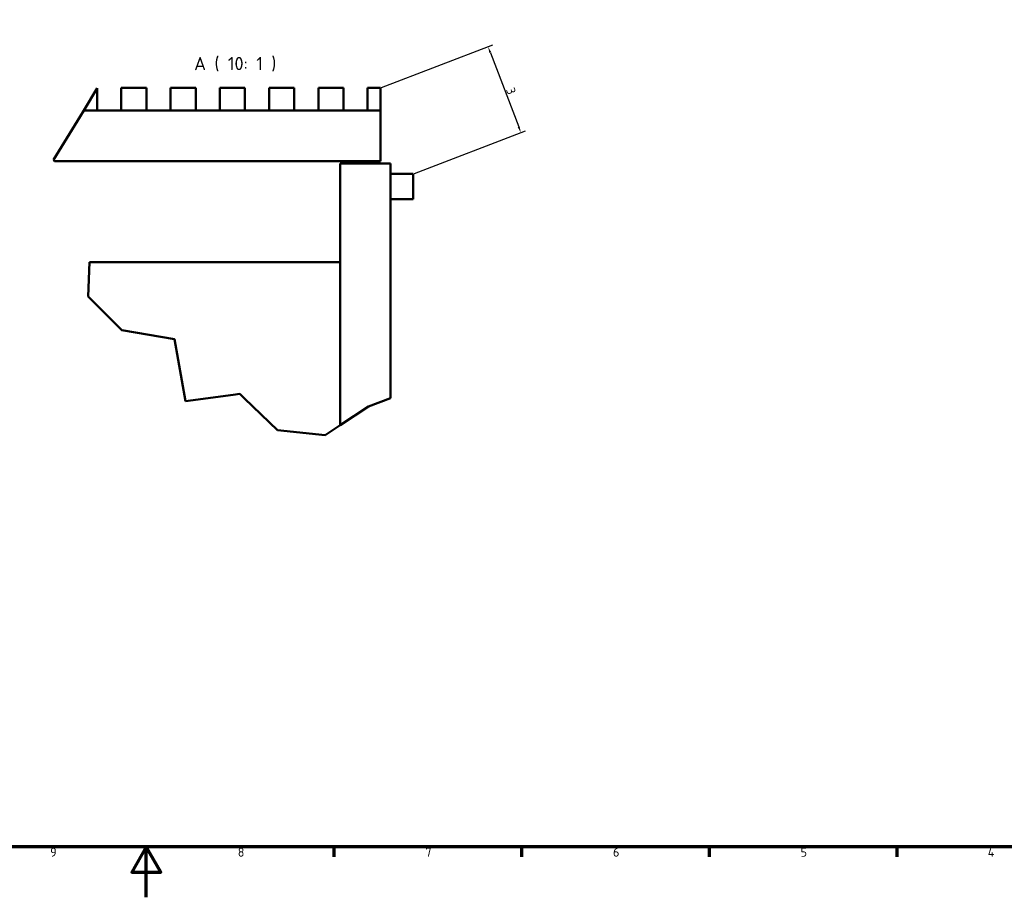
# Model space of a CAD drawing. Header units: millimetres. Extents: x 0 to 4878, y -120 to 1682.
# Tile 159 of 256: x 1089 to 1869, y 0 to 696. Entities that reach past the tile are written whole.
import ezdxf

# ---------------------------------------------------------------- set-up
doc = ezdxf.new("R2010")
doc.units = ezdxf.units.MM
doc.header["$LTSCALE"] = 2
doc.layers.get('0').update_dxf_attribs({"lineweight": 25})
for name, color, linetype, lineweight in [('Bemaßung (ISO)', 7, 'Continuous', 25), ('Bruchlinie (ISO)', 7, 'Continuous', 50), ('Rahmen (ISO)', 7, 'Continuous', 70), ('Sichtbar (ISO)', 7, 'Continuous', 50), ('Symbol (ISO)', 7, 'Continuous', 25)]:
    doc.layers.add(name, color=color, linetype=linetype, lineweight=lineweight)
doc.styles.add('Bezeichnungstext (DIN)', font='isocpeur.ttf')
doc.styles.add('Notiztext (DIN)', font='isocpeur.ttf')
doc.dimstyles.new('Standard (DIN)', dxfattribs={"dimscale": 2, "dimtxt": 3.5, "dimasz": 2.5, "dimexe": 2, "dimexo": 0.5, "dimgap": 0.5, "dimtad": 1, "dimrnd": 1e-08, "dimtxsty": 'Notiztext (DIN)', "dimcen": 0.09, "dimdle": 10, "dimclrd": 256, "dimclre": 256, "dimclrt": 256, "dimadec": 0, "dimazin": 0, "dimtfac": 1, "dimtmove": 0, "dimatfit": 3, "dimfxl": 1, "dimtolj": 1, "dimtzin": 0, "dimlwd": -1, "dimlwe": -1, "dimarcsym": 0})

# ---------------------------------------------------------------- blocks, each defined once
blk = doc.blocks.new('Ränder Vorgaberahmen')
at = {"layer": 'Rahmen (ISO)'}
for p, q in [((668.81, 20), (668.81, 16.1)), ((743.12, 20), (743.12, 16.1)), ((817.44, 20), (817.44, 16.1)), ((891.75, 20), (891.75, 16.1))]:
    blk.add_line(p, q, dxfattribs=at)
at = {"layer": 'Rahmen (ISO)', "flags": 128}
for points in [[(20, 20), (20, 821), (1169, 821), (1169, 20), (20, 20)], [(594.5, 0), (594.5, 20), (588.73, 10), (600.27, 10), (594.5, 20)]]:
    blk.add_lwpolyline(points, dxfattribs=at)
at = {"layer": 'Rahmen (ISO)', "char_height": 3.5, "attachment_point": 7, "style": 'Notiztext (DIN)'}
for s, insert in [('9', (556.42, 16.1)), ('8', (630.73, 16.1)), ('7', (705.04, 16.1)), ('6', (779.36, 16.1)), ('5', (853.67, 16.1)), ('4', (927.81, 16.1))]:
    blk.add_mtext(s, dxfattribs=dict(at, insert=insert))
blk = doc.blocks.new('*D16')
at = {"layer": 'Bemaßung (ISO)', "transparency": 16777216}
for p, q in [((1375.4, 641.87), (1463.51, 675.51)), ((1461.55, 669.42), (1484, 610.65)), ((1401.41, 573.76), (1489.52, 607.41))]:
    blk.add_line(p, q, dxfattribs=at)
for points in [[(1462.33, 669.71), (1460.78, 669.12), (1459.77, 674.09)], [(1484.77, 610.95), (1483.22, 610.35), (1485.78, 605.98)]]:
    blk.add_solid(points, dxfattribs=at)
at = {"layer": 'Defpoints', "color": 0, "transparency": 16777216}
for p in [(1374.47, 641.51), (1485.78, 605.98), (1400.48, 573.4)]:
    blk.add_point(p, dxfattribs=at)
at = {"layer": 'Bemaßung (ISO)', "transparency": 16777216, "insert": (1478.75, 646.81), "char_height": 7, "attachment_point": 1, "rotation": 290.90271, "style": 'Notiztext (DIN)'}
blk.add_mtext('\\A1; \\fISOCPEUR|b0|i0;{\\H7.0000;3}', dxfattribs=at)

msp = doc.modelspace()

# ---------------------------------------------------------------- linework, layer by layer
at = {"layer": 'Bruchlinie (ISO)'}
for p, q in [((1139.5312, 623.5086), (1150.0052, 641.266)), ((1115.4838, 584.5588), (1136.7231, 618.7477)), ((1136.7231, 618.7477), (1139.5312, 623.5086)), ((1116.3067, 583.5086), (1115.4838, 584.5588)), ((1143.0501, 476.2663), (1144.045, 503.5037)), ((1144.0452, 503.5086), (1144.045, 503.5037)), ((1169.6772, 449.5133), (1143.0501, 476.2663)), ((1211.3134, 442.3769), (1169.6772, 449.5133)), ((1220.1781, 393.2709), (1211.3134, 442.3769)), ((1257.7282, 398.318), (1220.1781, 393.2709)), ((1257.7282, 398.318), (1263.0946, 399.0393)), ((1263.0946, 399.0393), (1266.8648, 395.3756)), ((1292.8138, 370.1593), (1266.8648, 395.3756)), ((1382.4701, 395.5363), (1365.0963, 389.0239)), ((1382.4805, 395.5402), (1382.4701, 395.5363)), ((1365.0963, 389.0239), (1342.4701, 374.1138)), ((1330.6182, 366.3038), (1292.8138, 370.1593)), ((1342.4701, 374.1138), (1330.6182, 366.3038))]:
    msp.add_line(p, q, dxfattribs=at)
at = {"layer": 'Sichtbar (ISO)'}
for p, q in [((1150.0052, 641.266), (1150.0052, 623.5086)), ((1169.0652, 641.5086), (1169.0652, 623.5086)), ((1189.0652, 641.5086), (1169.0652, 641.5086)), ((1189.0652, 641.5086), (1189.0652, 623.5086)), ((1208.1252, 641.5086), (1208.1252, 623.5086)), ((1228.1252, 641.5086), (1208.1252, 641.5086)), ((1228.1252, 641.5086), (1228.1252, 623.5086)), ((1247.1852, 641.5086), (1247.1852, 623.5086)), ((1267.1852, 641.5086), (1247.1852, 641.5086)), ((1267.1852, 641.5086), (1267.1852, 623.5086)), ((1286.2452, 641.5086), (1286.2452, 623.5086)), ((1306.2452, 641.5086), (1286.2452, 641.5086)), ((1306.2452, 641.5086), (1306.2452, 623.5086)), ((1325.3052, 641.5086), (1325.3052, 623.5086)), ((1345.3052, 641.5086), (1325.3052, 641.5086)), ((1345.3052, 641.5086), (1345.3052, 623.5086)), ((1364.3652, 641.5086), (1364.3652, 623.5086)), ((1374.4701, 641.5086), (1364.3652, 641.5086)), ((1374.4701, 623.5086), (1374.4701, 641.5086)), ((1374.4701, 623.5086), (1139.5312, 623.5086)), ((1374.4701, 583.5086), (1374.4701, 623.5086)), ((1374.4701, 583.5086), (1116.3067, 583.5086)), ((1342.4701, 581.5037), (1342.4701, 374.1138)), ((1342.4701, 581.5037), (1382.4701, 581.5037)), ((1382.4701, 581.5037), (1382.4701, 395.5363)), ((1382.4701, 581.5037), (1382.4805, 581.5037)), ((1382.4805, 581.5037), (1382.4805, 573.4037)), ((1382.4701, 573.4037), (1400.4701, 573.4037)), ((1400.4701, 573.4037), (1400.4701, 553.4037)), ((1400.4701, 573.4037), (1400.4805, 573.4037)), ((1400.4805, 573.4037), (1400.4805, 553.4037)), ((1382.4701, 553.4037), (1400.4701, 553.4037)), ((1382.4805, 553.4037), (1382.4805, 395.5402)), ((1400.4701, 553.4037), (1400.4805, 553.4037)), ((1144.045, 503.5037), (1257.7282, 503.5037)), ((1144.0452, 503.5086), (1301.5652, 503.5086)), ((1266.8648, 503.5037), (1257.7282, 503.5037)), ((1342.4701, 503.5037), (1266.8648, 503.5037)), ((1301.5652, 503.5086), (1301.5652, 503.5037))]:
    msp.add_line(p, q, dxfattribs=at)

# ---------------------------------------------------------------- block references
at = {"xscale": 2, "yscale": 2, "zscale": 2}
msp.add_blockref('Ränder Vorgaberahmen', (0, 0), dxfattribs=at)

# ---------------------------------------------------------------- texts
at = {"layer": 'Symbol (ISO)', "insert": (1226.8683, 654.5086), "char_height": 10.5, "attachment_point": 7, "style": 'Bezeichnungstext (DIN)'}
msp.add_mtext('A ( 10: 1 )', dxfattribs=at)

# ---------------------------------------------------------------- dimensions: what is measured, and where the dimension line sits
at = {"layer": 'Bemaßung (ISO)'}
dim = msp.add_linear_dim(base=(1485.7802, 605.9811), p1=(1374.4701, 641.5086), p2=(1400.4805, 573.4037), angle=110.9027106, text=' \\fISOCPEUR|b0|i0;{\\H7.0000;3}', dimstyle='Standard (DIN)', override={"dimgap": 0.5, "dimdec": 2, "dimlfac": 0.05, "dimtol": 0, "dimlim": 0, "dimtp": 0, "dimtm": 0, "dimtdec": 2, "dimtofl": 0, "dimatfit": 1}, dxfattribs=at)
dim.commit()
dim.dimension.update_dxf_attribs({"geometry": '*D16', "text_midpoint": (1472.775, 640.0336), "dimtype": 160})

doc.saveas('drawing.dxf')
